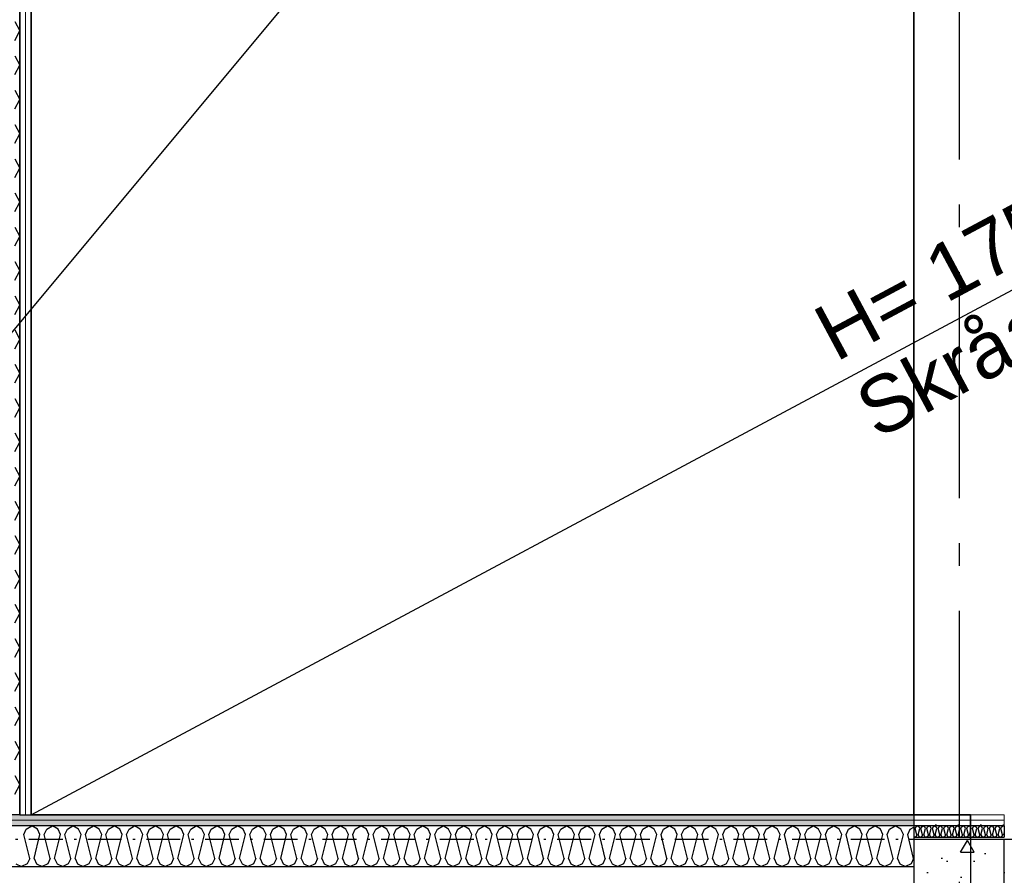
# Model space of a CAD drawing. Header units: millimetres. Extents: x -117798 to 93698, y -182207 to 252400.
# Tile 167 of 222: x -70754 to -68573, y -18601 to -16706. Entities that reach past the tile are written whole.
import ezdxf
from ezdxf.enums import TextEntityAlignment as Align

# ---------------------------------------------------------------- set-up
doc = ezdxf.new("R2010")
doc.units = ezdxf.units.MM
doc.header["$LTSCALE"] = 0.5
doc.header["$MEASUREMENT"] = 0
for name, pattern in [('Akselinje', [1500, 1000, -200, 100, -200]), ('Over snittplan', [260, 150, -50, 10, -50]), ('PLINE', [0])]:
    doc.linetypes.add(name, pattern=pattern)
for name, color, linetype in [('222- Søyler', 7, 'Continuous'), ('222- Søyler  (Skravur)', 7, 'Continuous'), ('223- Bjelker', 7, 'Continuous'), ('242- Ikke-bærende innervegger (Skravur)(Nye konstruksjoner)', 7, 'Continuous'), ('242- Ikke-bærende innervegger(Nye konstruksjoner)', 7, 'Continuous'), ('251- Frittbærende dekker', 7, 'Continuous'), ('251- Frittbærende dekker(Nye konstruksjoner)', 7, 'Continuous'), ('256- Faste himlinger og overflatebehandling(Nye konstruksjoner)', 7, 'Continuous'), ('82-- Modullinjer', 7, 'Continuous'), ('862- M___Nettoareal(Nye konstruksjoner)', 7, 'Continuous'), ('862- M___Nettoareal(Polylinje)(Nye konstruksjoner)', 7, 'Continuous'), ('862- M___Nettoareal(Tekst)(Nye konstruksjoner)', 7, 'Continuous'), ('BYGG', 7, 'Continuous')]:
    doc.layers.add(name, color=color, linetype=linetype)
doc.layers.add('236- Innvendig kledning og overflate(Nye konstruksjoner)', color=7, linetype='Continuous', lineweight=0)
doc.styles.add('GENERATED_STYLE_1', font='arial.ttf')
doc.styles.add('GENERATED_STYLE_4', font='arial.ttf')
pattern_1 = [(180, (0, 0), (0, 86.60254), [0, -50]), (180, (-25, -43.3), (0, 86.60254), [0, -50])]
pattern_2 = [(90, (0, 0), (-86.60254, 0), [0, -50]), (90, (-43.3, 25), (-86.60254, 0), [0, -50])]

# ---------------------------------------------------------------- blocks, each defined once
blk = doc.blocks.new('*X33')
at = {"layer": '242- Ikke-bærende innervegger (Skravur)(Nye konstruksjoner)', "linetype": 'PLINE'}
for p, q in [((-70744.8, -18511.1), (-70739.2, -18498.9)), ((-70731.6, -18563.9), (-70744.8, -18511.1)), ((-70739.2, -18498.9), (-70726.8, -18491.9)), ((-70714.4, -18498.9), (-70726.8, -18491.9)), ((-70722, -18563.9), (-70708.8, -18511.1)), ((-70708.8, -18511.1), (-70714.4, -18498.9)), ((-70699.2, -18511.1), (-70693.7, -18498.9)), ((-70686, -18563.9), (-70699.2, -18511.1)), ((-70693.7, -18498.9), (-70681.3, -18491.9)), ((-70668.8, -18498.9), (-70681.3, -18491.9)), ((-70676.5, -18563.9), (-70663.3, -18511.1)), ((-70663.3, -18511.1), (-70668.8, -18498.9)), ((-70653.7, -18511.1), (-70648.2, -18498.9)), ((-70640.5, -18563.9), (-70653.7, -18511.1)), ((-70648.2, -18498.9), (-70635.7, -18491.9)), ((-70623.3, -18498.9), (-70635.7, -18491.9)), ((-70631, -18563.9), (-70617.8, -18511.1)), ((-70617.8, -18511.1), (-70623.3, -18498.9)), ((-70608.2, -18511.1), (-70602.6, -18498.9)), ((-70595, -18563.9), (-70608.2, -18511.1)), ((-70602.6, -18498.9), (-70590.2, -18491.9)), ((-70577.8, -18498.9), (-70590.2, -18491.9)), ((-70585.4, -18563.9), (-70572.2, -18511.1)), ((-70572.2, -18511.1), (-70577.8, -18498.9)), ((-70562.7, -18511.1), (-70557.1, -18498.9)), ((-70549.5, -18563.9), (-70562.7, -18511.1)), ((-70557.1, -18498.9), (-70544.7, -18491.9)), ((-70532.3, -18498.9), (-70544.7, -18491.9)), ((-70539.9, -18563.9), (-70526.7, -18511.1)), ((-70526.7, -18511.1), (-70532.3, -18498.9)), ((-70517.1, -18511.1), (-70511.6, -18498.9)), ((-70503.9, -18563.9), (-70517.1, -18511.1)), ((-70511.6, -18498.9), (-70499.2, -18491.9)), ((-70486.7, -18498.9), (-70499.2, -18491.9)), ((-70494.4, -18563.9), (-70481.2, -18511.1)), ((-70481.2, -18511.1), (-70486.7, -18498.9)), ((-70471.6, -18511.1), (-70466.1, -18498.9)), ((-70458.4, -18563.9), (-70471.6, -18511.1)), ((-70466.1, -18498.9), (-70453.6, -18491.9)), ((-70441.2, -18498.9), (-70453.6, -18491.9)), ((-70448.8, -18563.9), (-70435.6, -18511.1)), ((-70435.6, -18511.1), (-70441.2, -18498.9)), ((-70426.1, -18511.1), (-70420.5, -18498.9)), ((-70412.9, -18563.9), (-70426.1, -18511.1)), ((-70420.5, -18498.9), (-70408.1, -18491.9)), ((-70395.7, -18498.9), (-70408.1, -18491.9)), ((-70403.3, -18563.9), (-70390.1, -18511.1)), ((-70390.1, -18511.1), (-70395.7, -18498.9)), ((-70380.6, -18511.1), (-70375, -18498.9)), ((-70367.4, -18563.9), (-70380.6, -18511.1)), ((-70375, -18498.9), (-70362.6, -18491.9)), ((-70350.1, -18498.9), (-70362.6, -18491.9)), ((-70357.8, -18563.9), (-70344.6, -18511.1)), ((-70344.6, -18511.1), (-70350.1, -18498.9)), ((-70335, -18511.1), (-70329.5, -18498.9)), ((-70321.8, -18563.9), (-70335, -18511.1)), ((-70329.5, -18498.9), (-70317, -18491.9)), ((-70304.6, -18498.9), (-70317, -18491.9)), ((-70312.3, -18563.9), (-70299.1, -18511.1)), ((-70299.1, -18511.1), (-70304.6, -18498.9)), ((-70289.5, -18511.1), (-70284, -18498.9)), ((-70276.3, -18563.9), (-70289.5, -18511.1)), ((-70284, -18498.9), (-70271.5, -18491.9)), ((-70259.1, -18498.9), (-70271.5, -18491.9)), ((-70266.7, -18563.9), (-70253.5, -18511.1)), ((-70253.5, -18511.1), (-70259.1, -18498.9)), ((-70244, -18511.1), (-70238.4, -18498.9)), ((-70230.8, -18563.9), (-70244, -18511.1)), ((-70238.4, -18498.9), (-70226, -18491.9)), ((-70213.6, -18498.9), (-70226, -18491.9)), ((-70221.2, -18563.9), (-70208, -18511.1)), ((-70208, -18511.1), (-70213.6, -18498.9)), ((-70198.4, -18511.1), (-70192.9, -18498.9)), ((-70185.2, -18563.9), (-70198.4, -18511.1)), ((-70192.9, -18498.9), (-70180.5, -18491.9)), ((-70168, -18498.9), (-70180.5, -18491.9)), ((-70175.7, -18563.9), (-70162.5, -18511.1)), ((-70162.5, -18511.1), (-70168, -18498.9)), ((-70152.9, -18511.1), (-70147.4, -18498.9)), ((-70139.7, -18563.9), (-70152.9, -18511.1)), ((-70147.4, -18498.9), (-70134.9, -18491.9)), ((-70122.5, -18498.9), (-70134.9, -18491.9)), ((-70130.2, -18563.9), (-70117, -18511.1)), ((-70117, -18511.1), (-70122.5, -18498.9)), ((-70107.4, -18511.1), (-70101.8, -18498.9)), ((-70094.2, -18563.9), (-70107.4, -18511.1)), ((-70101.8, -18498.9), (-70089.4, -18491.9)), ((-70077, -18498.9), (-70089.4, -18491.9)), ((-70084.6, -18563.9), (-70071.4, -18511.1)), ((-70071.4, -18511.1), (-70077, -18498.9)), ((-70061.9, -18511.1), (-70056.3, -18498.9)), ((-70048.7, -18563.9), (-70061.9, -18511.1)), ((-70056.3, -18498.9), (-70043.9, -18491.9)), ((-70031.5, -18498.9), (-70043.9, -18491.9)), ((-70039.1, -18563.9), (-70025.9, -18511.1)), ((-70025.9, -18511.1), (-70031.5, -18498.9)), ((-70016.3, -18511.1), (-70010.8, -18498.9)), ((-70003.1, -18563.9), (-70016.3, -18511.1)), ((-70010.8, -18498.9), (-69998.4, -18491.9)), ((-69985.9, -18498.9), (-69998.4, -18491.9)), ((-69993.6, -18563.9), (-69980.4, -18511.1)), ((-69980.4, -18511.1), (-69985.9, -18498.9)), ((-69970.8, -18511.1), (-69965.3, -18498.9)), ((-69957.6, -18563.9), (-69970.8, -18511.1)), ((-69965.3, -18498.9), (-69952.8, -18491.9)), ((-69940.4, -18498.9), (-69952.8, -18491.9)), ((-69948, -18563.9), (-69934.8, -18511.1)), ((-69934.8, -18511.1), (-69940.4, -18498.9)), ((-69925.3, -18511.1), (-69919.7, -18498.9)), ((-69912.1, -18563.9), (-69925.3, -18511.1)), ((-69919.7, -18498.9), (-69907.3, -18491.9)), ((-69894.9, -18498.9), (-69907.3, -18491.9)), ((-69902.5, -18563.9), (-69889.3, -18511.1)), ((-69889.3, -18511.1), (-69894.9, -18498.9)), ((-69879.8, -18511.1), (-69874.2, -18498.9)), ((-69866.6, -18563.9), (-69879.8, -18511.1)), ((-69874.2, -18498.9), (-69861.8, -18491.9)), ((-69849.3, -18498.9), (-69861.8, -18491.9)), ((-69857, -18563.9), (-69843.8, -18511.1)), ((-69843.8, -18511.1), (-69849.3, -18498.9)), ((-69834.2, -18511.1), (-69828.7, -18498.9)), ((-69821, -18563.9), (-69834.2, -18511.1)), ((-69828.7, -18498.9), (-69816.2, -18491.9)), ((-69803.8, -18498.9), (-69816.2, -18491.9)), ((-69811.5, -18563.9), (-69798.3, -18511.1)), ((-69798.3, -18511.1), (-69803.8, -18498.9)), ((-69788.7, -18511.1), (-69783.2, -18498.9)), ((-69775.5, -18563.9), (-69788.7, -18511.1)), ((-69783.2, -18498.9), (-69770.7, -18491.9)), ((-69758.3, -18498.9), (-69770.7, -18491.9)), ((-69765.9, -18563.9), (-69752.7, -18511.1)), ((-69752.7, -18511.1), (-69758.3, -18498.9)), ((-69743.2, -18511.1), (-69737.6, -18498.9)), ((-69730, -18563.9), (-69743.2, -18511.1)), ((-69737.6, -18498.9), (-69725.2, -18491.9)), ((-69712.8, -18498.9), (-69725.2, -18491.9)), ((-69720.4, -18563.9), (-69707.2, -18511.1)), ((-69707.2, -18511.1), (-69712.8, -18498.9)), ((-69697.6, -18511.1), (-69692.1, -18498.9)), ((-69684.4, -18563.9), (-69697.6, -18511.1)), ((-69692.1, -18498.9), (-69679.7, -18491.9)), ((-69667.2, -18498.9), (-69679.7, -18491.9)), ((-69674.9, -18563.9), (-69661.7, -18511.1)), ((-69661.7, -18511.1), (-69667.2, -18498.9)), ((-69652.1, -18511.1), (-69646.6, -18498.9)), ((-69638.9, -18563.9), (-69652.1, -18511.1)), ((-69646.6, -18498.9), (-69634.1, -18491.9)), ((-69621.7, -18498.9), (-69634.1, -18491.9)), ((-69629.4, -18563.9), (-69616.2, -18511.1)), ((-69616.2, -18511.1), (-69621.7, -18498.9)), ((-69606.6, -18511.1), (-69601, -18498.9)), ((-69593.4, -18563.9), (-69606.6, -18511.1)), ((-69601, -18498.9), (-69588.6, -18491.9)), ((-69576.2, -18498.9), (-69588.6, -18491.9)), ((-69583.8, -18563.9), (-69570.6, -18511.1)), ((-69570.6, -18511.1), (-69576.2, -18498.9)), ((-69561.1, -18511.1), (-69555.5, -18498.9)), ((-69547.9, -18563.9), (-69561.1, -18511.1)), ((-69555.5, -18498.9), (-69543.1, -18491.9)), ((-69530.6, -18498.9), (-69543.1, -18491.9)), ((-69538.3, -18563.9), (-69525.1, -18511.1)), ((-69525.1, -18511.1), (-69530.6, -18498.9)), ((-69515.5, -18511.1), (-69510, -18498.9)), ((-69502.3, -18563.9), (-69515.5, -18511.1)), ((-69510, -18498.9), (-69497.6, -18491.9)), ((-69485.1, -18498.9), (-69497.6, -18491.9)), ((-69492.8, -18563.9), (-69479.6, -18511.1)), ((-69479.6, -18511.1), (-69485.1, -18498.9)), ((-69470, -18511.1), (-69464.5, -18498.9)), ((-69456.8, -18563.9), (-69470, -18511.1)), ((-69464.5, -18498.9), (-69452, -18491.9)), ((-69439.6, -18498.9), (-69452, -18491.9)), ((-69447.2, -18563.9), (-69434, -18511.1)), ((-69434, -18511.1), (-69439.6, -18498.9)), ((-69424.5, -18511.1), (-69418.9, -18498.9)), ((-69411.3, -18563.9), (-69424.5, -18511.1)), ((-69418.9, -18498.9), (-69406.5, -18491.9)), ((-69394.1, -18498.9), (-69406.5, -18491.9)), ((-69401.7, -18563.9), (-69388.5, -18511.1)), ((-69388.5, -18511.1), (-69394.1, -18498.9)), ((-69379, -18511.1), (-69373.4, -18498.9)), ((-69365.8, -18563.9), (-69379, -18511.1)), ((-69373.4, -18498.9), (-69361, -18491.9)), ((-69348.5, -18498.9), (-69361, -18491.9)), ((-69356.2, -18563.9), (-69343, -18511.1)), ((-69343, -18511.1), (-69348.5, -18498.9)), ((-69333.4, -18511.1), (-69327.9, -18498.9)), ((-69320.2, -18563.9), (-69333.4, -18511.1)), ((-69327.9, -18498.9), (-69315.4, -18491.9)), ((-69303, -18498.9), (-69315.4, -18491.9)), ((-69310.7, -18563.9), (-69297.5, -18511.1)), ((-69297.5, -18511.1), (-69303, -18498.9)), ((-69287.9, -18511.1), (-69282.4, -18498.9)), ((-69274.7, -18563.9), (-69287.9, -18511.1)), ((-69282.4, -18498.9), (-69269.9, -18491.9)), ((-69257.5, -18498.9), (-69269.9, -18491.9)), ((-69265.1, -18563.9), (-69251.9, -18511.1)), ((-69251.9, -18511.1), (-69257.5, -18498.9)), ((-69242.4, -18511.1), (-69236.8, -18498.9)), ((-69229.2, -18563.9), (-69242.4, -18511.1)), ((-69236.8, -18498.9), (-69224.4, -18491.9)), ((-69212, -18498.9), (-69224.4, -18491.9)), ((-69219.6, -18563.9), (-69206.4, -18511.1)), ((-69206.4, -18511.1), (-69212, -18498.9)), ((-69196.8, -18511.1), (-69191.3, -18498.9)), ((-69183.6, -18563.9), (-69196.8, -18511.1)), ((-69191.3, -18498.9), (-69178.9, -18491.9)), ((-69166.4, -18498.9), (-69178.9, -18491.9)), ((-69174.1, -18563.9), (-69160.9, -18511.1)), ((-69160.9, -18511.1), (-69166.4, -18498.9)), ((-69151.3, -18511.1), (-69145.8, -18498.9)), ((-69138.1, -18563.9), (-69151.3, -18511.1)), ((-69145.8, -18498.9), (-69133.3, -18491.9)), ((-69120.9, -18498.9), (-69133.3, -18491.9)), ((-69128.6, -18563.9), (-69115.4, -18511.1)), ((-69115.4, -18511.1), (-69120.9, -18498.9)), ((-69105.8, -18511.1), (-69100.2, -18498.9)), ((-69092.6, -18563.9), (-69105.8, -18511.1)), ((-69100.2, -18498.9), (-69087.8, -18491.9)), ((-69075.4, -18498.9), (-69087.8, -18491.9)), ((-69083, -18563.9), (-69069.8, -18511.1)), ((-69069.8, -18511.1), (-69075.4, -18498.9)), ((-69060.3, -18511.1), (-69054.7, -18498.9)), ((-69047.1, -18563.9), (-69060.3, -18511.1)), ((-69054.7, -18498.9), (-69042.3, -18491.9)), ((-69029.8, -18498.9), (-69042.3, -18491.9)), ((-69037.5, -18563.9), (-69024.3, -18511.1)), ((-69024.3, -18511.1), (-69029.8, -18498.9)), ((-69014.7, -18511.1), (-69009.2, -18498.9)), ((-69001.5, -18563.9), (-69014.7, -18511.1)), ((-69009.2, -18498.9), (-68996.8, -18491.9)), ((-68984.3, -18498.9), (-68996.8, -18491.9)), ((-68992, -18563.9), (-68978.8, -18511.1)), ((-68978.8, -18511.1), (-68984.3, -18498.9)), ((-68969.2, -18511.1), (-68963.7, -18498.9)), ((-68956, -18563.9), (-68969.2, -18511.1)), ((-68963.7, -18498.9), (-68951.2, -18491.9)), ((-68938.8, -18498.9), (-68951.2, -18491.9)), ((-68946.4, -18563.9), (-68933.2, -18511.1)), ((-68933.2, -18511.1), (-68938.8, -18498.9)), ((-68923.7, -18511.1), (-68918.1, -18498.9)), ((-68910.5, -18563.9), (-68923.7, -18511.1)), ((-68918.1, -18498.9), (-68905.7, -18491.9)), ((-68893.3, -18498.9), (-68905.7, -18491.9)), ((-68900.9, -18563.9), (-68887.7, -18511.1)), ((-68887.7, -18511.1), (-68893.3, -18498.9)), ((-68878.2, -18511.1), (-68872.6, -18498.9)), ((-68865, -18563.9), (-68878.2, -18511.1)), ((-68872.6, -18498.9), (-68860.2, -18491.9)), ((-68847.7, -18498.9), (-68860.2, -18491.9)), ((-68855.4, -18563.9), (-68842.2, -18511.1)), ((-68842.2, -18511.1), (-68847.7, -18498.9)), ((-68832.6, -18511.1), (-68827.1, -18498.9)), ((-68819.4, -18563.9), (-68832.6, -18511.1)), ((-68827.1, -18498.9), (-68814.6, -18491.9)), ((-68802.2, -18498.9), (-68814.6, -18491.9)), ((-68809.9, -18563.9), (-68796.7, -18511.1)), ((-68796.7, -18511.1), (-68802.2, -18498.9)), ((-68787.1, -18511.1), (-68781.5, -18498.9)), ((-68773.9, -18563.9), (-68787.1, -18511.1)), ((-68781.5, -18498.9), (-68773.2, -18494.2)), ((-70762, -18576), (-70749.6, -18581.9)), ((-70737.1, -18576), (-70749.6, -18581.9)), ((-70731.6, -18563.9), (-70737.1, -18576)), ((-70722, -18563.9), (-70716.5, -18576)), ((-70716.5, -18576), (-70704, -18581.9)), ((-70691.6, -18576), (-70704, -18581.9)), ((-70686, -18563.9), (-70691.6, -18576)), ((-70676.5, -18563.9), (-70670.9, -18576)), ((-70670.9, -18576), (-70658.5, -18581.9)), ((-70646.1, -18576), (-70658.5, -18581.9)), ((-70640.5, -18563.9), (-70646.1, -18576)), ((-70631, -18563.9), (-70625.4, -18576)), ((-70625.4, -18576), (-70613, -18581.9)), ((-70600.5, -18576), (-70613, -18581.9)), ((-70595, -18563.9), (-70600.5, -18576)), ((-70585.4, -18563.9), (-70579.9, -18576)), ((-70579.9, -18576), (-70567.4, -18581.9)), ((-70555, -18576), (-70567.4, -18581.9)), ((-70549.5, -18563.9), (-70555, -18576)), ((-70539.9, -18563.9), (-70534.4, -18576)), ((-70534.4, -18576), (-70521.9, -18581.9)), ((-70509.5, -18576), (-70521.9, -18581.9)), ((-70503.9, -18563.9), (-70509.5, -18576)), ((-70494.4, -18563.9), (-70488.8, -18576)), ((-70488.8, -18576), (-70476.4, -18581.9)), ((-70464, -18576), (-70476.4, -18581.9)), ((-70458.4, -18563.9), (-70464, -18576)), ((-70448.8, -18563.9), (-70443.3, -18576)), ((-70443.3, -18576), (-70430.9, -18581.9)), ((-70418.4, -18576), (-70430.9, -18581.9)), ((-70412.9, -18563.9), (-70418.4, -18576)), ((-70403.3, -18563.9), (-70397.8, -18576)), ((-70397.8, -18576), (-70385.3, -18581.9)), ((-70372.9, -18576), (-70385.3, -18581.9)), ((-70367.4, -18563.9), (-70372.9, -18576)), ((-70357.8, -18563.9), (-70352.2, -18576)), ((-70352.2, -18576), (-70339.8, -18581.9)), ((-70327.4, -18576), (-70339.8, -18581.9)), ((-70321.8, -18563.9), (-70327.4, -18576)), ((-70312.3, -18563.9), (-70306.7, -18576)), ((-70306.7, -18576), (-70294.3, -18581.9)), ((-70281.9, -18576), (-70294.3, -18581.9)), ((-70276.3, -18563.9), (-70281.9, -18576)), ((-70266.7, -18563.9), (-70261.2, -18576)), ((-70261.2, -18576), (-70248.8, -18581.9)), ((-70236.3, -18576), (-70248.8, -18581.9)), ((-70230.8, -18563.9), (-70236.3, -18576)), ((-70221.2, -18563.9), (-70215.7, -18576)), ((-70215.7, -18576), (-70203.2, -18581.9)), ((-70190.8, -18576), (-70203.2, -18581.9)), ((-70185.2, -18563.9), (-70190.8, -18576)), ((-70175.7, -18563.9), (-70170.1, -18576)), ((-70170.1, -18576), (-70157.7, -18581.9)), ((-70145.3, -18576), (-70157.7, -18581.9)), ((-70139.7, -18563.9), (-70145.3, -18576)), ((-70130.2, -18563.9), (-70124.6, -18576)), ((-70124.6, -18576), (-70112.2, -18581.9)), ((-70099.7, -18576), (-70112.2, -18581.9)), ((-70094.2, -18563.9), (-70099.7, -18576)), ((-70084.6, -18563.9), (-70079.1, -18576)), ((-70079.1, -18576), (-70066.6, -18581.9)), ((-70054.2, -18576), (-70066.6, -18581.9)), ((-70048.7, -18563.9), (-70054.2, -18576)), ((-70039.1, -18563.9), (-70033.6, -18576)), ((-70033.6, -18576), (-70021.1, -18581.9)), ((-70008.7, -18576), (-70021.1, -18581.9)), ((-70003.1, -18563.9), (-70008.7, -18576)), ((-69993.6, -18563.9), (-69988, -18576)), ((-69988, -18576), (-69975.6, -18581.9)), ((-69963.2, -18576), (-69975.6, -18581.9)), ((-69957.6, -18563.9), (-69963.2, -18576)), ((-69948, -18563.9), (-69942.5, -18576)), ((-69942.5, -18576), (-69930.1, -18581.9)), ((-69917.6, -18576), (-69930.1, -18581.9)), ((-69912.1, -18563.9), (-69917.6, -18576)), ((-69902.5, -18563.9), (-69897, -18576)), ((-69897, -18576), (-69884.5, -18581.9)), ((-69872.1, -18576), (-69884.5, -18581.9)), ((-69866.6, -18563.9), (-69872.1, -18576)), ((-69857, -18563.9), (-69851.4, -18576)), ((-69851.4, -18576), (-69839, -18581.9)), ((-69826.6, -18576), (-69839, -18581.9)), ((-69821, -18563.9), (-69826.6, -18576)), ((-69811.5, -18563.9), (-69805.9, -18576)), ((-69805.9, -18576), (-69793.5, -18581.9)), ((-69781, -18576), (-69793.5, -18581.9)), ((-69775.5, -18563.9), (-69781, -18576)), ((-69765.9, -18563.9), (-69760.4, -18576)), ((-69760.4, -18576), (-69748, -18581.9)), ((-69735.5, -18576), (-69748, -18581.9)), ((-69730, -18563.9), (-69735.5, -18576)), ((-69720.4, -18563.9), (-69714.9, -18576)), ((-69714.9, -18576), (-69702.4, -18581.9)), ((-69690, -18576), (-69702.4, -18581.9)), ((-69684.4, -18563.9), (-69690, -18576)), ((-69674.9, -18563.9), (-69669.3, -18576)), ((-69669.3, -18576), (-69656.9, -18581.9)), ((-69644.5, -18576), (-69656.9, -18581.9)), ((-69638.9, -18563.9), (-69644.5, -18576)), ((-69629.4, -18563.9), (-69623.8, -18576)), ((-69623.8, -18576), (-69611.4, -18581.9)), ((-69598.9, -18576), (-69611.4, -18581.9)), ((-69593.4, -18563.9), (-69598.9, -18576)), ((-69583.8, -18563.9), (-69578.3, -18576)), ((-69578.3, -18576), (-69565.8, -18581.9)), ((-69553.4, -18576), (-69565.8, -18581.9)), ((-69547.9, -18563.9), (-69553.4, -18576)), ((-69538.3, -18563.9), (-69532.8, -18576)), ((-69532.8, -18576), (-69520.3, -18581.9)), ((-69507.9, -18576), (-69520.3, -18581.9)), ((-69502.3, -18563.9), (-69507.9, -18576)), ((-69492.8, -18563.9), (-69487.2, -18576)), ((-69487.2, -18576), (-69474.8, -18581.9)), ((-69462.4, -18576), (-69474.8, -18581.9)), ((-69456.8, -18563.9), (-69462.4, -18576)), ((-69447.2, -18563.9), (-69441.7, -18576)), ((-69441.7, -18576), (-69429.3, -18581.9)), ((-69416.8, -18576), (-69429.3, -18581.9)), ((-69411.3, -18563.9), (-69416.8, -18576)), ((-69401.7, -18563.9), (-69396.2, -18576)), ((-69396.2, -18576), (-69383.7, -18581.9)), ((-69371.3, -18576), (-69383.7, -18581.9)), ((-69365.8, -18563.9), (-69371.3, -18576)), ((-69356.2, -18563.9), (-69350.6, -18576)), ((-69350.6, -18576), (-69338.2, -18581.9)), ((-69325.8, -18576), (-69338.2, -18581.9)), ((-69320.2, -18563.9), (-69325.8, -18576)), ((-69310.7, -18563.9), (-69305.1, -18576)), ((-69305.1, -18576), (-69292.7, -18581.9)), ((-69280.2, -18576), (-69292.7, -18581.9)), ((-69274.7, -18563.9), (-69280.2, -18576)), ((-69265.1, -18563.9), (-69259.6, -18576)), ((-69259.6, -18576), (-69247.2, -18581.9)), ((-69234.7, -18576), (-69247.2, -18581.9)), ((-69229.2, -18563.9), (-69234.7, -18576)), ((-69219.6, -18563.9), (-69214.1, -18576)), ((-69214.1, -18576), (-69201.6, -18581.9)), ((-69189.2, -18576), (-69201.6, -18581.9)), ((-69183.6, -18563.9), (-69189.2, -18576)), ((-69174.1, -18563.9), (-69168.5, -18576)), ((-69168.5, -18576), (-69156.1, -18581.9)), ((-69143.7, -18576), (-69156.1, -18581.9)), ((-69138.1, -18563.9), (-69143.7, -18576)), ((-69128.6, -18563.9), (-69123, -18576)), ((-69123, -18576), (-69110.6, -18581.9)), ((-69098.1, -18576), (-69110.6, -18581.9)), ((-69092.6, -18563.9), (-69098.1, -18576)), ((-69083, -18563.9), (-69077.5, -18576)), ((-69077.5, -18576), (-69065, -18581.9)), ((-69052.6, -18576), (-69065, -18581.9)), ((-69047.1, -18563.9), (-69052.6, -18576)), ((-69037.5, -18563.9), (-69031.9, -18576)), ((-69031.9, -18576), (-69019.5, -18581.9)), ((-69007.1, -18576), (-69019.5, -18581.9)), ((-69001.5, -18563.9), (-69007.1, -18576)), ((-68992, -18563.9), (-68986.4, -18576)), ((-68986.4, -18576), (-68974, -18581.9)), ((-68961.6, -18576), (-68974, -18581.9)), ((-68956, -18563.9), (-68961.6, -18576)), ((-68946.4, -18563.9), (-68940.9, -18576)), ((-68940.9, -18576), (-68928.5, -18581.9)), ((-68916, -18576), (-68928.5, -18581.9)), ((-68910.5, -18563.9), (-68916, -18576)), ((-68900.9, -18563.9), (-68895.4, -18576)), ((-68895.4, -18576), (-68882.9, -18581.9)), ((-68870.5, -18576), (-68882.9, -18581.9)), ((-68865, -18563.9), (-68870.5, -18576)), ((-68855.4, -18563.9), (-68849.8, -18576)), ((-68849.8, -18576), (-68837.4, -18581.9)), ((-68825, -18576), (-68837.4, -18581.9)), ((-68819.4, -18563.9), (-68825, -18576)), ((-68809.9, -18563.9), (-68804.3, -18576)), ((-68804.3, -18576), (-68791.9, -18581.9)), ((-68779.4, -18576), (-68791.9, -18581.9)), ((-68773.9, -18563.9), (-68779.4, -18576))]:
    blk.add_line(p, q, dxfattribs=at)
blk = doc.blocks.new('Teknisk vent._A-214_26', base_point=(-66816.6, -20004.2))
at = {"layer": '862- M___Nettoareal(Polylinje)(Nye konstruksjoner)', "linetype": 'PLINE', "flags": 128}
blk.add_lwpolyline([(-70728.2, -18466.9), (-68648.2, -18466.9), (-68648.2, -25811.9), (-68573.2, -25811.9), (-68573.2, -25749.4), (-65173.2, -25749.4), (-65173.2, -25811.9), (-64973.2, -25811.9), (-64973.2, -25749.4), (-64405.7, -25749.4), (-64405.7, -15084.4), (-64973.2, -15084.4), (-64973.2, -15111.9), (-65173.2, -15111.9), (-65173.2, -15084.4), (-68573.2, -15084.4), (-68573.2, -15111.9), (-68773.2, -15111.9), (-68773.2, -15096.9), (-70728.2, -15096.9)], close=True, dxfattribs=at)
at = {"layer": '862- M___Nettoareal(Tekst)(Nye konstruksjoner)', "style": 'GENERATED_STYLE_1'}
for tag, height, p in [('DUMMY_862', 150, (-66934.4, -19409.6)), ('ROOM_NAME', 150, (-66934.4, -20633)), ('DUMMY_861', 100, (-67091.6, -20232.7)), ('ROOM_NUMBER', 100, (-67091.6, -20621.6)), ('DUMMY_863', 100, (-66698.7, -20598.7))]:
    blk.add_attdef(tag, text='', height=height, rotation=90, dxfattribs=at).set_placement(p, align=Align.TOP_LEFT)
blk = doc.blocks.new('*X428')
at = {"layer": '242- Ikke-bærende innervegger (Skravur)(Nye konstruksjoner)', "linetype": 'PLINE'}
for p, q in [((-70764.7, -16710.6), (-70753.2, -16731.3)), ((-70764.7, -16752), (-70753.2, -16731.3)), ((-70764.7, -16786.5), (-70753.2, -16807.2)), ((-70764.7, -16827.9), (-70753.2, -16807.2)), ((-70764.7, -16862.4), (-70753.2, -16883.1)), ((-70764.7, -16903.8), (-70753.2, -16883.1)), ((-70764.7, -16938.2), (-70753.2, -16959)), ((-70764.7, -16979.7), (-70753.2, -16959)), ((-70764.7, -17014.1), (-70753.2, -17034.8)), ((-70764.7, -17055.6), (-70753.2, -17034.8)), ((-70764.7, -17090), (-70753.2, -17110.7)), ((-70764.7, -17131.4), (-70753.2, -17110.7)), ((-70764.7, -17165.9), (-70753.2, -17186.6)), ((-70764.7, -17207.3), (-70753.2, -17186.6)), ((-70764.7, -17241.7), (-70753.2, -17262.5)), ((-70764.7, -17283.2), (-70753.2, -17262.5)), ((-70764.7, -17317.6), (-70753.2, -17338.3)), ((-70764.7, -17359.1), (-70753.2, -17338.3)), ((-70764.7, -17393.5), (-70753.2, -17414.2)), ((-70764.7, -17434.9), (-70753.2, -17414.2)), ((-70764.7, -17469.4), (-70753.2, -17490.1)), ((-70764.7, -17510.8), (-70753.2, -17490.1)), ((-70764.7, -17545.3), (-70753.2, -17566)), ((-70764.7, -17586.7), (-70753.2, -17566)), ((-70764.7, -17621.1), (-70753.2, -17641.9)), ((-70764.7, -17662.6), (-70753.2, -17641.9)), ((-70764.7, -17697), (-70753.2, -17717.7)), ((-70764.7, -17738.5), (-70753.2, -17717.7)), ((-70764.7, -17772.9), (-70753.2, -17793.6)), ((-70764.7, -17814.3), (-70753.2, -17793.6)), ((-70764.7, -17848.8), (-70753.2, -17869.5)), ((-70764.7, -17890.2), (-70753.2, -17869.5)), ((-70764.7, -17924.7), (-70753.2, -17945.4)), ((-70764.7, -17966.1), (-70753.2, -17945.4)), ((-70764.7, -18000.5), (-70753.2, -18021.3)), ((-70764.7, -18042), (-70753.2, -18021.3)), ((-70764.7, -18076.4), (-70753.2, -18097.1)), ((-70764.7, -18117.9), (-70753.2, -18097.1)), ((-70764.7, -18152.3), (-70753.2, -18173)), ((-70764.7, -18193.7), (-70753.2, -18173)), ((-70764.7, -18228.2), (-70753.2, -18248.9)), ((-70764.7, -18269.6), (-70753.2, -18248.9)), ((-70764.7, -18304.1), (-70753.2, -18324.8)), ((-70764.7, -18345.5), (-70753.2, -18324.8)), ((-70764.7, -18379.9), (-70753.2, -18400.7)), ((-70764.7, -18421.4), (-70753.2, -18400.7))]:
    blk.add_line(p, q, dxfattribs=at)
blk = doc.blocks.new('*X531')
at = {"layer": '242- Ikke-bærende innervegger (Skravur)(Nye konstruksjoner)', "linetype": 'PLINE'}
for p, q in [((-68773, -18497.2), (-68773.2, -18496.8)), ((-68773.2, -18498), (-68773, -18497.2)), ((-68770.3, -18497.2), (-68768.8, -18493.9)), ((-68766.7, -18511.9), (-68770.3, -18497.2)), ((-68768.8, -18493.9), (-68765.3, -18491.9)), ((-68766.7, -18511.9), (-68768.2, -18515.3)), ((-68761.9, -18493.9), (-68765.3, -18491.9)), ((-68764, -18511.9), (-68760.3, -18497.2)), ((-68764, -18511.9), (-68762.5, -18515.3)), ((-68760.3, -18497.2), (-68761.9, -18493.9)), ((-68757.7, -18497.2), (-68756.1, -18493.9)), ((-68754, -18511.9), (-68757.7, -18497.2)), ((-68756.1, -18493.9), (-68752.7, -18491.9)), ((-68754, -18511.9), (-68755.5, -18515.3)), ((-68749.2, -18493.9), (-68752.7, -18491.9)), ((-68751.3, -18511.9), (-68747.7, -18497.2)), ((-68751.3, -18511.9), (-68749.8, -18515.3)), ((-68747.7, -18497.2), (-68749.2, -18493.9)), ((-68745, -18497.2), (-68743.5, -18493.9)), ((-68741.4, -18511.9), (-68745, -18497.2)), ((-68743.5, -18493.9), (-68740, -18491.9)), ((-68741.4, -18511.9), (-68742.9, -18515.3)), ((-68736.6, -18493.9), (-68740, -18491.9)), ((-68738.7, -18511.9), (-68735, -18497.2)), ((-68738.7, -18511.9), (-68737.2, -18515.3)), ((-68735, -18497.2), (-68736.6, -18493.9)), ((-68732.4, -18497.2), (-68730.8, -18493.9)), ((-68728.7, -18511.9), (-68732.4, -18497.2)), ((-68730.8, -18493.9), (-68727.4, -18491.9)), ((-68728.7, -18511.9), (-68730.3, -18515.3)), ((-68723.9, -18493.9), (-68727.4, -18491.9)), ((-68726.1, -18511.9), (-68722.4, -18497.2)), ((-68726.1, -18511.9), (-68724.5, -18515.3)), ((-68722.4, -18497.2), (-68723.9, -18493.9)), ((-68719.7, -18497.2), (-68718.2, -18493.9)), ((-68716.1, -18511.9), (-68719.7, -18497.2)), ((-68718.2, -18493.9), (-68714.7, -18491.9)), ((-68716.1, -18511.9), (-68717.6, -18515.3)), ((-68711.3, -18493.9), (-68714.7, -18491.9)), ((-68713.4, -18511.9), (-68709.7, -18497.2)), ((-68713.4, -18511.9), (-68711.9, -18515.3)), ((-68709.7, -18497.2), (-68711.3, -18493.9)), ((-68707.1, -18497.2), (-68705.5, -18493.9)), ((-68703.4, -18511.9), (-68707.1, -18497.2)), ((-68705.5, -18493.9), (-68702.1, -18491.9)), ((-68703.4, -18511.9), (-68705, -18515.3)), ((-68698.6, -18493.9), (-68702.1, -18491.9)), ((-68700.8, -18511.9), (-68697.1, -18497.2)), ((-68700.8, -18511.9), (-68699.2, -18515.3)), ((-68697.1, -18497.2), (-68698.6, -18493.9)), ((-68694.4, -18497.2), (-68692.9, -18493.9)), ((-68690.8, -18511.9), (-68694.4, -18497.2)), ((-68692.9, -18493.9), (-68689.4, -18491.9)), ((-68690.8, -18511.9), (-68692.3, -18515.3)), ((-68686, -18493.9), (-68689.4, -18491.9)), ((-68688.1, -18511.9), (-68684.4, -18497.2)), ((-68688.1, -18511.9), (-68686.6, -18515.3)), ((-68684.4, -18497.2), (-68686, -18493.9)), ((-68681.8, -18497.2), (-68680.3, -18493.9)), ((-68678.1, -18511.9), (-68681.8, -18497.2)), ((-68680.3, -18493.9), (-68676.8, -18491.9)), ((-68678.1, -18511.9), (-68679.7, -18515.3)), ((-68673.3, -18493.9), (-68676.8, -18491.9)), ((-68675.5, -18511.9), (-68671.8, -18497.2)), ((-68675.5, -18511.9), (-68673.9, -18515.3)), ((-68671.8, -18497.2), (-68673.3, -18493.9)), ((-68669.1, -18497.2), (-68667.6, -18493.9)), ((-68665.5, -18511.9), (-68669.1, -18497.2)), ((-68667.6, -18493.9), (-68664.2, -18491.9)), ((-68665.5, -18511.9), (-68667, -18515.3)), ((-68660.7, -18493.9), (-68664.2, -18491.9)), ((-68662.8, -18511.9), (-68659.2, -18497.2)), ((-68662.8, -18511.9), (-68661.3, -18515.3)), ((-68659.2, -18497.2), (-68660.7, -18493.9)), ((-68656.5, -18497.2), (-68655, -18493.9)), ((-68652.8, -18511.9), (-68656.5, -18497.2)), ((-68655, -18493.9), (-68651.5, -18491.9)), ((-68652.8, -18511.9), (-68654.4, -18515.3)), ((-68648.1, -18493.9), (-68651.5, -18491.9)), ((-68650.2, -18511.9), (-68646.5, -18497.2)), ((-68650.2, -18511.9), (-68648.6, -18515.3)), ((-68646.5, -18497.2), (-68648.1, -18493.9)), ((-68643.9, -18497.2), (-68642.3, -18493.9)), ((-68640.2, -18511.9), (-68643.9, -18497.2)), ((-68642.3, -18493.9), (-68638.9, -18491.9)), ((-68640.2, -18511.9), (-68641.7, -18515.3)), ((-68635.4, -18493.9), (-68638.9, -18491.9)), ((-68637.5, -18511.9), (-68633.9, -18497.2)), ((-68637.5, -18511.9), (-68636, -18515.3)), ((-68633.9, -18497.2), (-68635.4, -18493.9)), ((-68631.2, -18497.2), (-68629.7, -18493.9)), ((-68627.5, -18511.9), (-68631.2, -18497.2)), ((-68629.7, -18493.9), (-68626.2, -18491.9)), ((-68627.5, -18511.9), (-68629.1, -18515.3)), ((-68622.8, -18493.9), (-68626.2, -18491.9)), ((-68624.9, -18511.9), (-68621.2, -18497.2)), ((-68624.9, -18511.9), (-68623.3, -18515.3)), ((-68621.2, -18497.2), (-68622.8, -18493.9)), ((-68618.6, -18497.2), (-68617, -18493.9)), ((-68614.9, -18511.9), (-68618.6, -18497.2)), ((-68617, -18493.9), (-68613.6, -18491.9)), ((-68614.9, -18511.9), (-68616.4, -18515.3)), ((-68610.1, -18493.9), (-68613.6, -18491.9)), ((-68612.2, -18511.9), (-68608.6, -18497.2)), ((-68612.2, -18511.9), (-68610.7, -18515.3)), ((-68608.6, -18497.2), (-68610.1, -18493.9)), ((-68605.9, -18497.2), (-68604.4, -18493.9)), ((-68602.2, -18511.9), (-68605.9, -18497.2)), ((-68604.4, -18493.9), (-68600.9, -18491.9)), ((-68602.2, -18511.9), (-68603.8, -18515.3)), ((-68597.5, -18493.9), (-68600.9, -18491.9)), ((-68599.6, -18511.9), (-68595.9, -18497.2)), ((-68599.6, -18511.9), (-68598, -18515.3)), ((-68595.9, -18497.2), (-68597.5, -18493.9)), ((-68593.3, -18497.2), (-68591.7, -18493.9)), ((-68589.6, -18511.9), (-68593.3, -18497.2)), ((-68591.7, -18493.9), (-68588.3, -18491.9)), ((-68589.6, -18511.9), (-68591.1, -18515.3)), ((-68584.8, -18493.9), (-68588.3, -18491.9)), ((-68586.9, -18511.9), (-68583.3, -18497.2)), ((-68586.9, -18511.9), (-68585.4, -18515.3)), ((-68583.3, -18497.2), (-68584.8, -18493.9)), ((-68580.6, -18497.2), (-68579.1, -18493.9)), ((-68577, -18511.9), (-68580.6, -18497.2)), ((-68579.1, -18493.9), (-68575.6, -18491.9)), ((-68577, -18511.9), (-68578.5, -18515.3)), ((-68573.2, -18493.3), (-68575.6, -18491.9)), ((-68574.3, -18511.9), (-68573.2, -18507.4)), ((-68574.3, -18511.9), (-68573.2, -18514.4)), ((-68773.2, -18516.2), (-68771.6, -18516.9)), ((-68768.2, -18515.3), (-68771.6, -18516.9)), ((-68762.5, -18515.3), (-68759, -18516.9)), ((-68755.5, -18515.3), (-68759, -18516.9)), ((-68749.8, -18515.3), (-68746.4, -18516.9)), ((-68742.9, -18515.3), (-68746.4, -18516.9)), ((-68737.2, -18515.3), (-68733.7, -18516.9)), ((-68730.3, -18515.3), (-68733.7, -18516.9)), ((-68724.5, -18515.3), (-68721.1, -18516.9)), ((-68717.6, -18515.3), (-68721.1, -18516.9)), ((-68711.9, -18515.3), (-68708.4, -18516.9)), ((-68705, -18515.3), (-68708.4, -18516.9)), ((-68699.2, -18515.3), (-68695.8, -18516.9)), ((-68692.3, -18515.3), (-68695.8, -18516.9)), ((-68686.6, -18515.3), (-68683.1, -18516.9)), ((-68679.7, -18515.3), (-68683.1, -18516.9)), ((-68673.9, -18515.3), (-68670.5, -18516.9)), ((-68667, -18515.3), (-68670.5, -18516.9)), ((-68661.3, -18515.3), (-68657.8, -18516.9)), ((-68654.4, -18515.3), (-68657.8, -18516.9)), ((-68648.6, -18515.3), (-68645.2, -18516.9)), ((-68641.7, -18515.3), (-68645.2, -18516.9)), ((-68636, -18515.3), (-68632.5, -18516.9)), ((-68629.1, -18515.3), (-68632.5, -18516.9)), ((-68623.3, -18515.3), (-68619.9, -18516.9)), ((-68616.4, -18515.3), (-68619.9, -18516.9)), ((-68610.7, -18515.3), (-68607.2, -18516.9)), ((-68603.8, -18515.3), (-68607.2, -18516.9)), ((-68598, -18515.3), (-68594.6, -18516.9)), ((-68591.1, -18515.3), (-68594.6, -18516.9)), ((-68585.4, -18515.3), (-68581.9, -18516.9)), ((-68578.5, -18515.3), (-68581.9, -18516.9))]:
    blk.add_line(p, q, dxfattribs=at)
blk = doc.blocks.new('Standard grid marker[210]', base_point=(-68673.2, 26434.4))
at = {"layer": '82-- Modullinjer', "linetype": 'Akselinje'}
blk.add_line((-68673.2, 26234.4), (-68673.2, -50374.4), dxfattribs=at)
at = {"layer": '82-- Modullinjer', "style": 'GENERATED_STYLE_4'}
for tag, p in [('AC_MarkerText_1_0', (-68800.7, 26644.4)), ('AC_MarkerText_1_1', (-68800.7, -50864.4))]:
    blk.add_attdef(tag, text='', height=175, rotation=90, dxfattribs=at).set_placement(p, align=Align.TOP_CENTER)

msp = doc.modelspace()

# ---------------------------------------------------------------- hatches: boundary and pattern name
at = {"layer": '222- Søyler  (Skravur)', "linetype": 'Continuous'}
h = msp.add_hatch(dxfattribs=at)
h.set_pattern_fill('Betong_strukturell', color=256, style=0, pattern_type=2)
h.set_pattern_definition([(0, (0, 0), (0, 311.7692), [30, -150]), (0, (90, 155.9), (0, 311.7692), [30, -150]), (60, (0, 0), (-270, 155.8846), [30, -150]), (60, (180, 0), (-270, 155.8846), [30, -150]), (120, (30, 0), (270, 155.8846), [30, -150]), (120, (210, 0), (270, 155.8846), [30, -150]), (0, (0, 30), (0, 60), [0, -60, 0, -90.000004]), (45, (30, 30), (-42.42641, 42.42641), [0, -45, 0, -75.000003])])
h.paths.add_polyline_path([(-68573.2, -18711.9), (-68573.2, -18521.9), (-68773.2, -18521.9), (-68773.2, -18711.9)])
at = {"layer": '242- Ikke-bærende innervegger (Skravur)(Nye konstruksjoner)', "linetype": 'Continuous'}
h = msp.add_hatch(dxfattribs=at)
h.set_pattern_fill('Gips', color=256, style=0, pattern_type=2)
h.set_pattern_definition(pattern_2)
h.paths.add_polyline_path([(-70740.7, -18466.9), (-70740.7, -15092.2), (-70753.2, -15087.6), (-70753.2, -18466.9)])
h = msp.add_hatch(dxfattribs=at)
h.set_pattern_fill('Gips', color=256, style=0, pattern_type=2)
h.set_pattern_definition(pattern_2)
h.paths.add_polyline_path([(-70740.7, -15096.9), (-70740.7, -18466.9), (-70728.2, -18466.9), (-70728.2, -15096.9)])
h = msp.add_hatch(dxfattribs=at)
h.set_pattern_fill('Gips', color=256, style=0, pattern_type=2)
h.set_pattern_definition(pattern_1)
h.paths.add_polyline_path([(-68773.2, -18466.9), (-77668.2, -18466.9), (-77668.2, -18479.4), (-68773.2, -18479.4)])
h = msp.add_hatch(dxfattribs=at)
h.set_pattern_fill('Gips', color=256, style=0, pattern_type=2)
h.set_pattern_definition(pattern_1)
h.paths.add_polyline_path([(-68573.2, -18466.9), (-68773.2, -18466.9), (-68773.2, -18479.4), (-68573.2, -18479.4)])
h = msp.add_hatch(dxfattribs=at)
h.set_pattern_fill('Gips', color=256, style=0, pattern_type=2)
h.set_pattern_definition(pattern_1)
h.paths.add_polyline_path([(-68773.2, -18479.4), (-77668.2, -18479.4), (-77668.2, -18491.9), (-68773.2, -18491.9)])
h = msp.add_hatch(dxfattribs=at)
h.set_pattern_fill('Gips', color=256, style=0, pattern_type=2)
h.set_pattern_definition(pattern_1)
h.paths.add_polyline_path([(-68573.2, -18479.4), (-68773.2, -18479.4), (-68773.2, -18491.9), (-68573.2, -18491.9)])

# ---------------------------------------------------------------- linework, layer by layer
at = {"layer": '222- Søyler', "linetype": 'PLINE', "flags": 128}
msp.add_lwpolyline([(-68573.2, -18711.9), (-68573.2, -18521.9), (-68773.2, -18521.9), (-68773.2, -18711.9)], close=True, dxfattribs=at)
at = {"layer": '223- Bjelker', "linetype": 'Over snittplan'}
msp.add_line((-64288.2, -18521.9), (-77768.2, -18521.9), dxfattribs=at)
at = {"layer": '236- Innvendig kledning og overflate(Nye konstruksjoner)', "linetype": 'PLINE'}
for p, q in [((-70740.7, -18466.9), (-70740.7, -15092.2)), ((-68773.2, -18479.4), (-77668.2, -18479.4)), ((-68573.2, -18479.4), (-68773.2, -18479.4))]:
    msp.add_line(p, q, dxfattribs=at)
at = {"layer": '236- Innvendig kledning og overflate(Nye konstruksjoner)', "linetype": 'PLINE', "flags": 128}
for points in [[(-70728.2, -18466.9), (-70728.2, -15096.9)], [(-68773.2, -18466.9), (-77668.2, -18466.9)], [(-70740.7, -18466.9), (-70753.2, -18466.9)], [(-70728.2, -18466.9), (-70740.7, -18466.9)], [(-68773.2, -18466.9), (-68773.2, -18479.4)], [(-68573.2, -18466.9), (-68773.2, -18466.9)], [(-68773.2, -18466.9), (-68773.2, -18479.4)], [(-68573.2, -18466.9), (-68573.2, -18479.4)], [(-68773.2, -18479.4), (-68773.2, -18491.9)], [(-68773.2, -18479.4), (-68773.2, -18491.9)], [(-68573.2, -18479.4), (-68573.2, -18491.9)]]:
    msp.add_lwpolyline(points, dxfattribs=at)
at = {"layer": '242- Ikke-bærende innervegger(Nye konstruksjoner)', "linetype": 'PLINE'}
for p, q in [((-70753.2, -18466.9), (-70753.2, -15087.6)), ((-68773.2, -18491.9), (-77668.2, -18491.9)), ((-68573.2, -18491.9), (-68773.2, -18491.9))]:
    msp.add_line(p, q, dxfattribs=at)
at = {"layer": '242- Ikke-bærende innervegger(Nye konstruksjoner)', "linetype": 'PLINE', "flags": 128}
for points in [[(-70753.2, -18466.9), (-70903.2, -18466.9)], [(-68773.2, -18491.9), (-68773.2, -18521.9)], [(-68773.2, -18491.9), (-68773.2, -18516.9)], [(-68573.2, -18491.9), (-68573.2, -18516.9)], [(-68773.2, -18516.9), (-68573.2, -18516.9)], [(-77668.2, -18581.9), (-68773.2, -18581.9)]]:
    msp.add_lwpolyline(points, dxfattribs=at)
at = {"layer": '251- Frittbærende dekker', "linetype": 'PLINE', "flags": 128}
msp.add_lwpolyline([(-64973.2, -25891.9), (-64973.2, -12116.9), (-68773.2, -12116.9), (-68773.2, -25891.9)], close=True, dxfattribs=at)
at = {"layer": '251- Frittbærende dekker(Nye konstruksjoner)', "linetype": 'PLINE', "flags": 128}
msp.add_lwpolyline([(-68773.2, -18466.9), (-68773.2, -15021.9), (-70753.2, -15021.9), (-70753.2, -18466.9)], close=True, dxfattribs=at)
at = {"layer": '256- Faste himlinger og overflatebehandling(Nye konstruksjoner)', "linetype": 'PLINE'}
msp.add_line((-70728.2, -18466.9), (-64405.7, -15084.4), dxfattribs=at)
at = {"layer": '256- Faste himlinger og overflatebehandling(Nye konstruksjoner)', "linetype": 'PLINE', "flags": 128}
for points in [[(-70728.2, -18466.9), (-70728.2, -15111.9)], [(-68648.2, -18466.9), (-70728.2, -18466.9)], [(-68648.2, -18521.9), (-68648.2, -18466.9)], [(-64343.2, -18521.9), (-68648.2, -18521.9)]]:
    msp.add_lwpolyline(points, dxfattribs=at)
at = {"layer": 'BYGG', "linetype": 'PLINE'}
msp.add_line((-77663.2, -25669.4), (-68913.2, -15169.4), dxfattribs=at)

# ---------------------------------------------------------------- block references
at = {"layer": '242- Ikke-bærende innervegger(Nye konstruksjoner)'}
for name in ['*X428', '*X33', '*X531']:
    msp.add_blockref(name, (0, 0), dxfattribs=at)
at = {"layer": '82-- Modullinjer', "linetype": 'PLINE'}
msp.add_blockref('Standard grid marker[210]', (-68673.2, 26434.4), dxfattribs=at)
at = {"layer": '862- M___Nettoareal(Nye konstruksjoner)', "linetype": 'Continuous'}
msp.add_blockref('Teknisk vent._A-214_26', (-66816.6, -20004.2), dxfattribs=at)

# ---------------------------------------------------------------- texts
at = {"layer": '256- Faste himlinger og overflatebehandling(Nye konstruksjoner)', "linetype": 'Continuous', "char_height": 125, "rotation": 28.1465, "style": 'GENERATED_STYLE_1'}
for s, insert, attachment_point in [('\\A1;{\\pql;\\fArial|b0|i0|c0|p0;\\W1.000000;Skråande gipshimling}', (-68914, -17526.5), 1), ('\\A1;{\\pql;\\fArial|b0|i0|c0|p0;\\W1.000000;H= 1750-\\fArial|b0|i0|c0|p0;\\W1.000000;2650}', (-68945.7, -17467.1), 7)]:
    msp.add_mtext(s, dxfattribs=dict(at, insert=insert, attachment_point=attachment_point))

doc.saveas('drawing.dxf')
